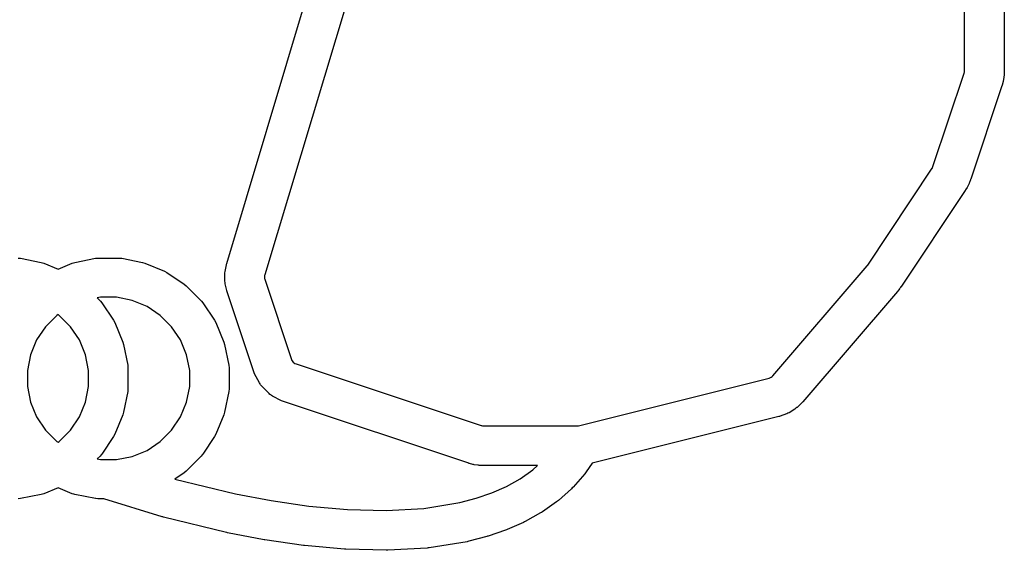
# Model space of a CAD drawing. Extents: x 1.56 to 4.01, y -6 to -1.06.
# Tile 11 of 14: x 3.02 to 3.31, y -1.74 to -1.59. Entities that reach past the tile are written whole.
import ezdxf

# ---------------------------------------------------------------- set-up
doc = ezdxf.new("R2010")
doc.units = 0
doc.header["$MEASUREMENT"] = 0
doc.layers.add('BLACK', color=7, linetype='CONTINUOUS')

msp = doc.modelspace()

# ---------------------------------------------------------------- linework, layer by layer
at = {"layer": 'BLACK', "linetype": 'CONTINUOUS'}
for p, q in [((3.29591, -1.60183), (3.29591, -1.22443)), ((3.30772, -1.22443), (3.30772, -1.60184)), ((3.07689, -1.65901), (3.10516, -1.56475)), ((3.11648, -1.56814), (3.0882, -1.6624)), ((3.28655, -1.63025), (3.2958, -1.6025)), ((3.2958, -1.6025), (3.29584, -1.60239)), ((3.2958, -1.6025), (3.2958, -1.6025)), ((3.29584, -1.60239), (3.29588, -1.60217)), ((3.29588, -1.60217), (3.29591, -1.60195)), ((3.29591, -1.60195), (3.29591, -1.60183)), ((3.30744, -1.60459), (3.30739, -1.60479)), ((3.30761, -1.60353), (3.30744, -1.60459)), ((3.30763, -1.60332), (3.30761, -1.60353)), ((3.30766, -1.60311), (3.30763, -1.60332)), ((3.30771, -1.60205), (3.30766, -1.60311)), ((3.30772, -1.60184), (3.30771, -1.60194)), ((3.30771, -1.60194), (3.30771, -1.60205)), ((3.30701, -1.60623), (3.29776, -1.63398)), ((3.30702, -1.60616), (3.30701, -1.60623)), ((3.30704, -1.60614), (3.30702, -1.60616)), ((3.30705, -1.60608), (3.30704, -1.60614)), ((3.30707, -1.60603), (3.30705, -1.60608)), ((3.30735, -1.605), (3.30707, -1.60603)), ((3.30739, -1.60479), (3.30735, -1.605)), ((3.26717, -1.65946), (3.28631, -1.63075)), ((3.28631, -1.63075), (3.28636, -1.63067)), ((3.28631, -1.63075), (3.28631, -1.63075)), ((3.28636, -1.63067), (3.28645, -1.63051)), ((3.28645, -1.63051), (3.28652, -1.63034)), ((3.28652, -1.63034), (3.28655, -1.63025)), ((3.28655, -1.63025), (3.28655, -1.63025)), ((3.29669, -1.6364), (3.29623, -1.63715)), ((3.29676, -1.63624), (3.29669, -1.6364)), ((3.29685, -1.63609), (3.29676, -1.63624)), ((3.29724, -1.63529), (3.29685, -1.63609)), ((3.2973, -1.63513), (3.29724, -1.63529)), ((3.29738, -1.63497), (3.2973, -1.63513)), ((3.2977, -1.63415), (3.29738, -1.63497)), ((3.29772, -1.63406), (3.2977, -1.63415)), ((3.29776, -1.63398), (3.29772, -1.63406)), ((3.29613, -1.6373), (3.277, -1.66601)), ((3.29617, -1.63722), (3.29613, -1.6373)), ((3.29623, -1.63715), (3.29617, -1.63722)), ((3.01495, -1.65738), (3.01572, -1.65746)), ((3.01572, -1.65746), (3.02186, -1.65868)), ((3.02186, -1.65868), (3.02186, -1.65868)), ((3.02186, -1.65868), (3.0226, -1.6589)), ((3.0226, -1.6589), (3.02681, -1.66065)), ((3.02681, -1.66065), (3.03103, -1.6589)), ((3.03103, -1.6589), (3.03177, -1.65868)), ((3.03103, -1.6589), (3.03103, -1.6589)), ((3.03177, -1.65868), (3.03791, -1.65746)), ((3.03791, -1.65746), (3.03799, -1.65745)), ((3.03791, -1.65746), (3.03791, -1.65746)), ((3.03799, -1.65745), (3.03868, -1.65738)), ((3.03868, -1.65738), (3.03868, -1.65738)), ((3.03868, -1.65738), (3.04495, -1.65738)), ((3.04495, -1.65738), (3.04572, -1.65746)), ((3.04572, -1.65746), (3.05186, -1.65868)), ((3.05186, -1.65868), (3.05186, -1.65868)), ((3.05186, -1.65868), (3.0526, -1.6589)), ((3.0526, -1.6589), (3.05839, -1.6613)), ((3.07641, -1.6614), (3.07679, -1.65941)), ((3.07679, -1.65941), (3.07684, -1.65922)), ((3.07684, -1.65922), (3.07689, -1.65901)), ((3.23899, -1.69235), (3.26702, -1.65966)), ((3.26702, -1.65966), (3.26704, -1.65962)), ((3.26702, -1.65966), (3.26702, -1.65966)), ((3.26702, -1.65966), (3.26702, -1.65966)), ((3.26704, -1.65962), (3.2671, -1.65956)), ((3.2671, -1.65956), (3.26715, -1.65949)), ((3.26715, -1.65949), (3.26717, -1.65946)), ((3.26717, -1.65946), (3.26717, -1.65946)), ((3.26717, -1.65946), (3.26717, -1.65946)), ((3.26717, -1.65946), (3.26717, -1.65946)), ((3.05839, -1.6613), (3.05907, -1.66167)), ((3.05907, -1.66167), (3.06428, -1.66515)), ((3.07634, -1.66217), (3.07637, -1.6618)), ((3.07634, -1.66218), (3.07634, -1.66217)), ((3.07634, -1.6622), (3.07634, -1.66218)), ((3.07637, -1.66423), (3.07634, -1.6622)), ((3.07637, -1.6618), (3.0764, -1.66143)), ((3.0764, -1.66143), (3.07641, -1.66142)), ((3.07641, -1.66142), (3.07641, -1.6614)), ((3.08814, -1.66261), (3.0881, -1.66304)), ((3.0881, -1.66304), (3.08815, -1.66347)), ((3.0882, -1.6624), (3.08814, -1.66261)), ((3.0882, -1.6624), (3.0882, -1.6624)), ((3.06428, -1.66515), (3.06488, -1.66564)), ((3.06488, -1.66564), (3.06931, -1.67007)), ((3.07637, -1.66425), (3.07637, -1.66423)), ((3.07637, -1.66426), (3.07637, -1.66425)), ((3.07641, -1.66463), (3.07637, -1.66426)), ((3.07646, -1.665), (3.07641, -1.66463)), ((3.07646, -1.66501), (3.07646, -1.665)), ((3.07646, -1.66503), (3.07646, -1.66501)), ((3.07691, -1.66702), (3.07646, -1.66503)), ((3.08815, -1.66347), (3.08822, -1.66367)), ((3.08822, -1.66367), (3.09615, -1.68747)), ((3.27699, -1.66601), (3.27697, -1.66604)), ((3.277, -1.66601), (3.27699, -1.66601)), ((3.27699, -1.66601), (3.27699, -1.66601)), ((3.27699, -1.66601), (3.27699, -1.66601)), ((3.07695, -1.66714), (3.07691, -1.66702)), ((3.07695, -1.6672), (3.07695, -1.66714)), ((3.07699, -1.6673), (3.07695, -1.6672)), ((3.07701, -1.66737), (3.07699, -1.6673)), ((3.07701, -1.6674), (3.07701, -1.66737)), ((3.08495, -1.69121), (3.07701, -1.6674)), ((3.27598, -1.66734), (3.24796, -1.70004)), ((3.27601, -1.66731), (3.27598, -1.66734)), ((3.27604, -1.66728), (3.27601, -1.66731)), ((3.27629, -1.66697), (3.27604, -1.66728)), ((3.27633, -1.66691), (3.27629, -1.66697)), ((3.27639, -1.66685), (3.27633, -1.66691)), ((3.27663, -1.66653), (3.27639, -1.66685)), ((3.27667, -1.66646), (3.27663, -1.66653)), ((3.27672, -1.6664), (3.27667, -1.66646)), ((3.27695, -1.66607), (3.27672, -1.6664)), ((3.27697, -1.66604), (3.27695, -1.66607)), ((3.03944, -1.66904), (3.03847, -1.66923)), ((3.03847, -1.66923), (3.03931, -1.67007)), ((3.03931, -1.67007), (3.03931, -1.67007)), ((3.03931, -1.67007), (3.03945, -1.67024)), ((3.04419, -1.66904), (3.03944, -1.66904)), ((3.03945, -1.67024), (3.0398, -1.67067)), ((3.0398, -1.67067), (3.0398, -1.67067)), ((3.0398, -1.67067), (3.04328, -1.67588)), ((3.04884, -1.66996), (3.04419, -1.66904)), ((3.05323, -1.67178), (3.04884, -1.66996)), ((3.05717, -1.67442), (3.05323, -1.67178)), ((3.06931, -1.67007), (3.06931, -1.67007)), ((3.06931, -1.67007), (3.06945, -1.67024)), ((3.06945, -1.67024), (3.0698, -1.67067)), ((3.0698, -1.67067), (3.0698, -1.67067)), ((3.0698, -1.67067), (3.07328, -1.67588)), ((3.02646, -1.67442), (3.0231, -1.67777)), ((3.02681, -1.67418), (3.02646, -1.67442)), ((3.02717, -1.67442), (3.02681, -1.67418)), ((3.03053, -1.67777), (3.02717, -1.67442)), ((3.06053, -1.67777), (3.05717, -1.67442)), ((3.04328, -1.67588), (3.04365, -1.67656)), ((3.04365, -1.67656), (3.04604, -1.68235)), ((3.07328, -1.67588), (3.07365, -1.67656)), ((3.07365, -1.67656), (3.07604, -1.68235)), ((3.0231, -1.67777), (3.02046, -1.68172)), ((3.03317, -1.68172), (3.03053, -1.67777)), ((3.06317, -1.68172), (3.06053, -1.67777)), ((3.02046, -1.68172), (3.01865, -1.68611)), ((3.03498, -1.68611), (3.03317, -1.68172)), ((3.04604, -1.68235), (3.04604, -1.68235)), ((3.04604, -1.68235), (3.04627, -1.68309)), ((3.04627, -1.68309), (3.04749, -1.68923)), ((3.06498, -1.68611), (3.06317, -1.68172)), ((3.07604, -1.68235), (3.07604, -1.68235)), ((3.07604, -1.68235), (3.07627, -1.68309)), ((3.07627, -1.68309), (3.07749, -1.68923)), ((3.01865, -1.68611), (3.01772, -1.69076)), ((3.03591, -1.69076), (3.03498, -1.68611)), ((3.06591, -1.69076), (3.06498, -1.68611)), ((3.04749, -1.68923), (3.04757, -1.69)), ((3.07749, -1.68923), (3.07757, -1.69)), ((3.09615, -1.68747), (3.09615, -1.68748)), ((3.09615, -1.68748), (3.09616, -1.68748)), ((3.09616, -1.68748), (3.09626, -1.68779)), ((3.09626, -1.68779), (3.09664, -1.68831)), ((3.09664, -1.68831), (3.09716, -1.68869)), ((3.09716, -1.68869), (3.09747, -1.68879)), ((3.09747, -1.68879), (3.09747, -1.68879)), ((3.09747, -1.68879), (3.09748, -1.6888)), ((3.09748, -1.6888), (3.15245, -1.70712)), ((3.01772, -1.69076), (3.01772, -1.69551)), ((3.03591, -1.69551), (3.03591, -1.69076)), ((3.04757, -1.69), (3.04757, -1.69)), ((3.04757, -1.69), (3.04757, -1.69627)), ((3.06591, -1.69551), (3.06591, -1.69076)), ((3.07757, -1.69), (3.07757, -1.69)), ((3.07757, -1.69), (3.07757, -1.69627)), ((3.08507, -1.69149), (3.08495, -1.69121)), ((3.08518, -1.69177), (3.08507, -1.69149)), ((3.08659, -1.69449), (3.08518, -1.69177)), ((3.08678, -1.69478), (3.08659, -1.69449)), ((3.08682, -1.69488), (3.08678, -1.69478)), ((3.08692, -1.695), (3.08682, -1.69488)), ((3.08701, -1.69514), (3.08692, -1.695)), ((3.08709, -1.69521), (3.08701, -1.69514)), ((3.08731, -1.69547), (3.08709, -1.69521)), ((3.18134, -1.70717), (3.2379, -1.69302)), ((3.2379, -1.69302), (3.23812, -1.69297)), ((3.2379, -1.69302), (3.2379, -1.69302)), ((3.23812, -1.69297), (3.23851, -1.69278)), ((3.23851, -1.69278), (3.23885, -1.69252)), ((3.23885, -1.69252), (3.23899, -1.69235)), ((3.23899, -1.69235), (3.23899, -1.69235)), ((3.01772, -1.69551), (3.01865, -1.70016)), ((3.03498, -1.70016), (3.03591, -1.69551)), ((3.04749, -1.69703), (3.04627, -1.70318)), ((3.04757, -1.69627), (3.04749, -1.69703)), ((3.04757, -1.69627), (3.04757, -1.69627)), ((3.06498, -1.70016), (3.06591, -1.69551)), ((3.07749, -1.69703), (3.07627, -1.70318)), ((3.07757, -1.69627), (3.07749, -1.69703)), ((3.07757, -1.69627), (3.07757, -1.69627)), ((3.08948, -1.69764), (3.08731, -1.69547)), ((3.08974, -1.69786), (3.08948, -1.69764)), ((3.08981, -1.69794), (3.08974, -1.69786)), ((3.08994, -1.69803), (3.08981, -1.69794)), ((3.09007, -1.69813), (3.08994, -1.69803)), ((3.09017, -1.69817), (3.09007, -1.69813)), ((3.01865, -1.70016), (3.02046, -1.70455)), ((3.03317, -1.70455), (3.03498, -1.70016)), ((3.06317, -1.70455), (3.06498, -1.70016)), ((3.09045, -1.69836), (3.09017, -1.69817)), ((3.09318, -1.69976), (3.09045, -1.69836)), ((3.09346, -1.69988), (3.09318, -1.69976)), ((3.09374, -1.7), (3.09346, -1.69988)), ((3.14872, -1.71833), (3.09374, -1.7)), ((3.09374, -1.7), (3.09374, -1.7)), ((3.09374, -1.7), (3.09374, -1.7)), ((3.24768, -1.70033), (3.24619, -1.70174)), ((3.24778, -1.70021), (3.24768, -1.70033)), ((3.2479, -1.70011), (3.24778, -1.70021)), ((3.24791, -1.70008), (3.2479, -1.70011)), ((3.24796, -1.70004), (3.24791, -1.70008)), ((3.04604, -1.70392), (3.04365, -1.70971)), ((3.04627, -1.70318), (3.04604, -1.70392)), ((3.04604, -1.70392), (3.04604, -1.70392)), ((3.04604, -1.70392), (3.04604, -1.70392)), ((3.07604, -1.70392), (3.07365, -1.70971)), ((3.07627, -1.70318), (3.07604, -1.70392)), ((3.07604, -1.70392), (3.07604, -1.70392)), ((3.07604, -1.70392), (3.07604, -1.70392)), ((3.24308, -1.70367), (3.24116, -1.70436)), ((3.24311, -1.70365), (3.24308, -1.70367)), ((3.24312, -1.70365), (3.24311, -1.70365)), ((3.24345, -1.70349), (3.24312, -1.70365)), ((3.24378, -1.70333), (3.24345, -1.70349)), ((3.24379, -1.70332), (3.24378, -1.70333)), ((3.24381, -1.70331), (3.24379, -1.70332)), ((3.24555, -1.70224), (3.24381, -1.70331)), ((3.24557, -1.70222), (3.24555, -1.70224)), ((3.24558, -1.70222), (3.24557, -1.70222)), ((3.24587, -1.70199), (3.24558, -1.70222)), ((3.24617, -1.70177), (3.24587, -1.70199)), ((3.24619, -1.70174), (3.24617, -1.70176)), ((3.24617, -1.70176), (3.24617, -1.70177)), ((3.02046, -1.70455), (3.0231, -1.70849)), ((3.03053, -1.70849), (3.03317, -1.70455)), ((3.06053, -1.70849), (3.06317, -1.70455)), ((3.24077, -1.70448), (3.18542, -1.71832)), ((3.24079, -1.70448), (3.24077, -1.70448)), ((3.2408, -1.70447), (3.24079, -1.70448)), ((3.24098, -1.70441), (3.2408, -1.70447)), ((3.24116, -1.70436), (3.24098, -1.70441)), ((3.0231, -1.70849), (3.02646, -1.71185)), ((3.02717, -1.71185), (3.03053, -1.70849)), ((3.04365, -1.70971), (3.04328, -1.71039)), ((3.04365, -1.70971), (3.04365, -1.70971)), ((3.05717, -1.71185), (3.06053, -1.70849)), ((3.07365, -1.70971), (3.07328, -1.71039)), ((3.07365, -1.70971), (3.07365, -1.70971)), ((3.15245, -1.70712), (3.15245, -1.70712)), ((3.15245, -1.70712), (3.15245, -1.70712)), ((3.15245, -1.70712), (3.15256, -1.70716)), ((3.15256, -1.70716), (3.15278, -1.7072)), ((3.15278, -1.7072), (3.153, -1.70723)), ((3.153, -1.70723), (3.15311, -1.70723)), ((3.15311, -1.70723), (3.18083, -1.70723)), ((3.18083, -1.70723), (3.18083, -1.70723)), ((3.18083, -1.70723), (3.18083, -1.70723)), ((3.18083, -1.70723), (3.18083, -1.70723)), ((3.18083, -1.70723), (3.18083, -1.70723)), ((3.18083, -1.70723), (3.18092, -1.70723)), ((3.18092, -1.70723), (3.18109, -1.70721)), ((3.18109, -1.70721), (3.18125, -1.70719)), ((3.18125, -1.70719), (3.18134, -1.70717)), ((3.18134, -1.70717), (3.18134, -1.70717)), ((3.18134, -1.70717), (3.18134, -1.70717)), ((3.02646, -1.71185), (3.02681, -1.71209)), ((3.02681, -1.71209), (3.02717, -1.71185)), ((3.04328, -1.71039), (3.0398, -1.7156)), ((3.05323, -1.71449), (3.05717, -1.71185)), ((3.07328, -1.71039), (3.0698, -1.7156)), ((3.0398, -1.7156), (3.03958, -1.71587)), ((3.0398, -1.7156), (3.0398, -1.7156)), ((3.04884, -1.7163), (3.05323, -1.71449)), ((3.0698, -1.7156), (3.06958, -1.71587)), ((3.0698, -1.7156), (3.0698, -1.7156)), ((3.03931, -1.7162), (3.03847, -1.71704)), ((3.03847, -1.71704), (3.03944, -1.71723)), ((3.03958, -1.71587), (3.03931, -1.7162)), ((3.03931, -1.7162), (3.03931, -1.7162)), ((3.03944, -1.71723), (3.04419, -1.71723)), ((3.04419, -1.71723), (3.04884, -1.7163)), ((3.06931, -1.7162), (3.06488, -1.72063)), ((3.06958, -1.71587), (3.06931, -1.7162)), ((3.06931, -1.7162), (3.06931, -1.7162)), ((3.14878, -1.71834), (3.14872, -1.71833)), ((3.14881, -1.71836), (3.14878, -1.71834)), ((3.14887, -1.71837), (3.14881, -1.71836)), ((3.14892, -1.71839), (3.14887, -1.71837)), ((3.14995, -1.71867), (3.14892, -1.71839)), ((3.18542, -1.71832), (3.18364, -1.7209)), ((3.06428, -1.72112), (3.06146, -1.72301)), ((3.06488, -1.72063), (3.06428, -1.72112)), ((3.15016, -1.71871), (3.14995, -1.71867)), ((3.15036, -1.71876), (3.15016, -1.71871)), ((3.15142, -1.71893), (3.15036, -1.71876)), ((3.15163, -1.71894), (3.15142, -1.71893)), ((3.15183, -1.71898), (3.15163, -1.71894)), ((3.1529, -1.71903), (3.15183, -1.71898)), ((3.15291, -1.71903), (3.1529, -1.71903)), ((3.15292, -1.71903), (3.15291, -1.71903)), ((3.15294, -1.71903), (3.15292, -1.71903)), ((3.15301, -1.71903), (3.15294, -1.71903)), ((3.15311, -1.71904), (3.15301, -1.71903)), ((3.16916, -1.71904), (3.15311, -1.71904)), ((3.16403, -1.72292), (3.16775, -1.7203)), ((3.16775, -1.7203), (3.16916, -1.71904)), ((3.18319, -1.72148), (3.17972, -1.7254)), ((3.1832, -1.72148), (3.18319, -1.72148)), ((3.18341, -1.72118), (3.1832, -1.72148)), ((3.1832, -1.72148), (3.1832, -1.72148)), ((3.18342, -1.72116), (3.18341, -1.72118)), ((3.18364, -1.72091), (3.18342, -1.72116)), ((3.18364, -1.7209), (3.18364, -1.72091)), ((3.18364, -1.72091), (3.18364, -1.72091)), ((3.06146, -1.72301), (3.07945, -1.72738)), ((3.15998, -1.72519), (3.16403, -1.72292)), ((3.0226, -1.72736), (3.02186, -1.72759)), ((3.02681, -1.72562), (3.0226, -1.72736)), ((3.03103, -1.72736), (3.02681, -1.72562)), ((3.03152, -1.72751), (3.03103, -1.72736)), ((3.03103, -1.72736), (3.03103, -1.72736)), ((3.07945, -1.72738), (3.09004, -1.72939)), ((3.15092, -1.72873), (3.1556, -1.72712)), ((3.1556, -1.72712), (3.15998, -1.72519)), ((3.17922, -1.7259), (3.17535, -1.72934)), ((3.17946, -1.72564), (3.17922, -1.7259)), ((3.17922, -1.7259), (3.17922, -1.7259)), ((3.17922, -1.7259), (3.17922, -1.7259)), ((3.17972, -1.7254), (3.17946, -1.72564)), ((3.17972, -1.7254), (3.17972, -1.7254)), ((3.17972, -1.7254), (3.17972, -1.7254)), ((3.01572, -1.72881), (3.01495, -1.72889)), ((3.02186, -1.72759), (3.01572, -1.72881)), ((3.02186, -1.72759), (3.02186, -1.72759)), ((3.03177, -1.72759), (3.03152, -1.72751)), ((3.03791, -1.72881), (3.03177, -1.72759)), ((3.03177, -1.72759), (3.03177, -1.72759)), ((3.03799, -1.72882), (3.03791, -1.72881)), ((3.03791, -1.72881), (3.03791, -1.72881)), ((3.03868, -1.72889), (3.03799, -1.72882)), ((3.04042, -1.72889), (3.03868, -1.72889)), ((3.03868, -1.72889), (3.03868, -1.72889)), ((3.05772, -1.73424), (3.04042, -1.72889)), ((3.09004, -1.72939), (3.10126, -1.73102)), ((3.13541, -1.73173), (3.14606, -1.73001)), ((3.14606, -1.73001), (3.15092, -1.72873)), ((3.17483, -1.72976), (3.17059, -1.73275)), ((3.17508, -1.72954), (3.17483, -1.72976)), ((3.17483, -1.72976), (3.17483, -1.72976)), ((3.17483, -1.72976), (3.17483, -1.72976)), ((3.17535, -1.72934), (3.17508, -1.72954)), ((3.17535, -1.72934), (3.17535, -1.72934)), ((3.17535, -1.72934), (3.17535, -1.72934)), ((3.10126, -1.73102), (3.11276, -1.73207)), ((3.11276, -1.73207), (3.12424, -1.73236)), ((3.12424, -1.73236), (3.13541, -1.73173)), ((3.17007, -1.73307), (3.1655, -1.73563)), ((3.17032, -1.7329), (3.17007, -1.73307)), ((3.17007, -1.73307), (3.17007, -1.73307)), ((3.17007, -1.73307), (3.17007, -1.73307)), ((3.17059, -1.73275), (3.17032, -1.7329)), ((3.17059, -1.73275), (3.17059, -1.73275)), ((3.17059, -1.73275), (3.17059, -1.73275)), ((3.0579, -1.73428), (3.05772, -1.73424)), ((3.05772, -1.73424), (3.05772, -1.73424)), ((3.05808, -1.73434), (3.0579, -1.73428)), ((3.07681, -1.73889), (3.05808, -1.73434)), ((3.05808, -1.73434), (3.05808, -1.73434)), ((3.165, -1.73588), (3.16014, -1.73803)), ((3.16525, -1.73574), (3.165, -1.73588)), ((3.165, -1.73588), (3.165, -1.73588)), ((3.165, -1.73588), (3.165, -1.73588)), ((3.1655, -1.73563), (3.16525, -1.73574)), ((3.1655, -1.73563), (3.1655, -1.73563)), ((3.1655, -1.73563), (3.1655, -1.73563)), ((3.07696, -1.73891), (3.07681, -1.73889)), ((3.07681, -1.73889), (3.07681, -1.73889)), ((3.07681, -1.73889), (3.07681, -1.73889)), ((3.0771, -1.73895), (3.07696, -1.73891)), ((3.08797, -1.74102), (3.0771, -1.73895)), ((3.0771, -1.73895), (3.0771, -1.73895)), ((3.0771, -1.73895), (3.0771, -1.73895)), ((3.15968, -1.73821), (3.15455, -1.73997)), ((3.1599, -1.7381), (3.15968, -1.73821)), ((3.15968, -1.73821), (3.15968, -1.73821)), ((3.15968, -1.73821), (3.15968, -1.73821)), ((3.16014, -1.73803), (3.1599, -1.7381)), ((3.16014, -1.73803), (3.16014, -1.73803)), ((3.16014, -1.73803), (3.16014, -1.73803)), ((3.0881, -1.74103), (3.08797, -1.74102)), ((3.08797, -1.74102), (3.08797, -1.74102)), ((3.08797, -1.74102), (3.08797, -1.74102)), ((3.08822, -1.74106), (3.0881, -1.74103)), ((3.09972, -1.74273), (3.08822, -1.74106)), ((3.08822, -1.74106), (3.08822, -1.74106)), ((3.14823, -1.74162), (3.13699, -1.74344)), ((3.1485, -1.74155), (3.14823, -1.74162)), ((3.14823, -1.74162), (3.14823, -1.74162)), ((3.14823, -1.74162), (3.14823, -1.74162)), ((3.14878, -1.7415), (3.1485, -1.74155)), ((3.15413, -1.7401), (3.14878, -1.7415)), ((3.14878, -1.7415), (3.14878, -1.7415)), ((3.14878, -1.7415), (3.14878, -1.7415)), ((3.15434, -1.74002), (3.15413, -1.7401)), ((3.15413, -1.7401), (3.15413, -1.7401)), ((3.15413, -1.7401), (3.15413, -1.7401)), ((3.15455, -1.73997), (3.15434, -1.74002)), ((3.15455, -1.73997), (3.15455, -1.73997)), ((3.15455, -1.73997), (3.15455, -1.73997)), ((3.09987, -1.74274), (3.09972, -1.74273)), ((3.09972, -1.74273), (3.09972, -1.74273)), ((3.09972, -1.74273), (3.09972, -1.74273)), ((3.10003, -1.74276), (3.09987, -1.74274)), ((3.11188, -1.74385), (3.10003, -1.74276)), ((3.10003, -1.74276), (3.10003, -1.74276)), ((3.10003, -1.74276), (3.10003, -1.74276)), ((3.11207, -1.74384), (3.11188, -1.74385)), ((3.11188, -1.74385), (3.11188, -1.74385)), ((3.11188, -1.74385), (3.11188, -1.74385)), ((3.11226, -1.74387), (3.11207, -1.74384)), ((3.12418, -1.74417), (3.11226, -1.74387)), ((3.11226, -1.74387), (3.11226, -1.74387)), ((3.11226, -1.74387), (3.11226, -1.74387)), ((3.12443, -1.74416), (3.12418, -1.74417)), ((3.12418, -1.74417), (3.12418, -1.74417)), ((3.12418, -1.74417), (3.12418, -1.74417)), ((3.12467, -1.74417), (3.12443, -1.74416)), ((3.13638, -1.7435), (3.12467, -1.74417)), ((3.12467, -1.74417), (3.12467, -1.74417)), ((3.12467, -1.74417), (3.12467, -1.74417)), ((3.13669, -1.74346), (3.13638, -1.7435)), ((3.13638, -1.7435), (3.13638, -1.7435)), ((3.13638, -1.7435), (3.13638, -1.7435)), ((3.13699, -1.74344), (3.13669, -1.74346)), ((3.13699, -1.74344), (3.13699, -1.74344)), ((3.13699, -1.74344), (3.13699, -1.74344))]:
    msp.add_line(p, q, dxfattribs=at)

doc.saveas('drawing.dxf')
